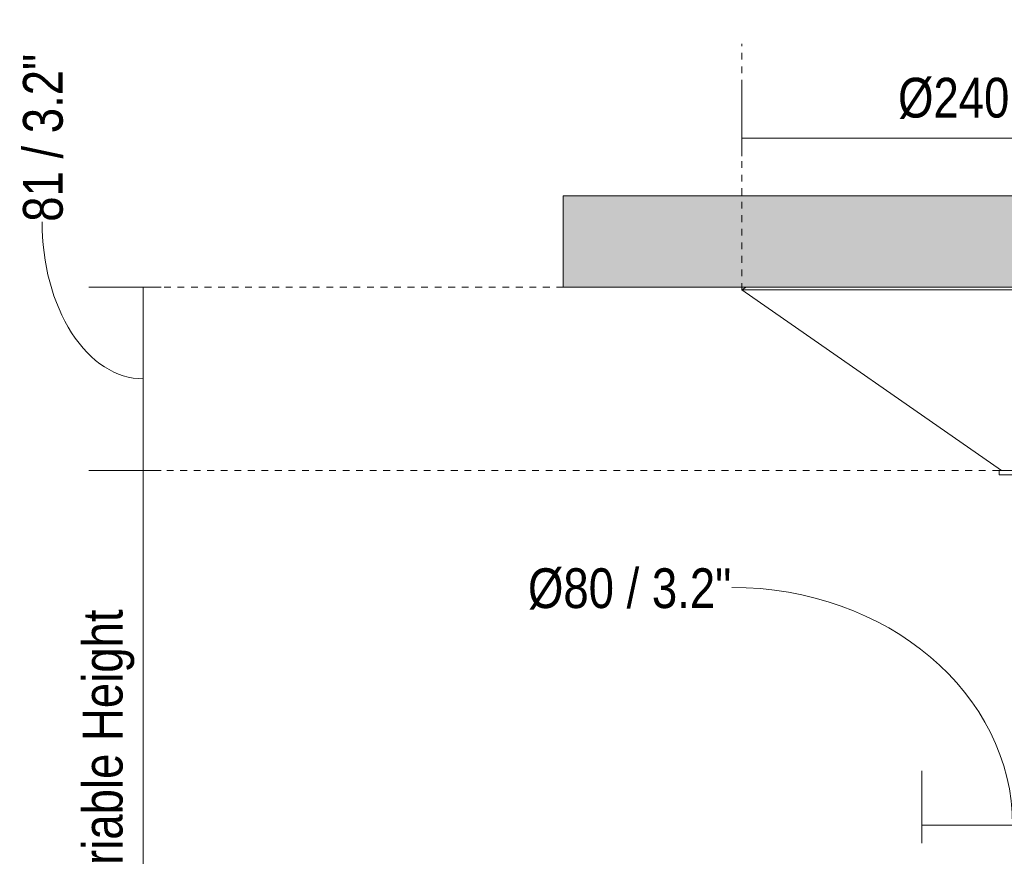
# Model space of a CAD drawing. Header units: millimetres. Extents: x 6154 to 9370, y -3062 to 6985.
# Tile 14 of 22: x 6154 to 6590, y 1748 to 2119. Entities that reach past the tile are written whole.
import ezdxf

# ---------------------------------------------------------------- set-up
doc = ezdxf.new("R2010")
doc.units = ezdxf.units.MM
doc.linetypes.add('Dash', pattern=[6, 3, -3])
doc.layers.add('A-ANNO-DIMS', color=7, linetype='Dash', lineweight=9, true_color=0xd2d2d2)
for name, color, linetype, lineweight in [('A-ANNO-DIMS-8', 7, 'Continuous', 9), ('A-CLNG', 7, 'Continuous', 9), ('E-LITE-EQPM', 7, 'Continuous', 20)]:
    doc.layers.add(name, color=color, linetype=linetype, lineweight=lineweight)
doc.styles.add('Arial Narrow', font='ARIALN.TTF', dxfattribs={"height": 17.6})
doc.dimstyles.new('FARO_-_2_2mm_Arial_Narrow_mm_Inch_Left', dxfattribs={"dimscale": 304.8, "dimtxt": 18.012385, "dimasz": 0, "dimexe": 0.07874, "dimexo": 0.0625, "dimgap": 0.013123, "dimtad": 1, "dimdec": 0, "dimzin": 0, "dimdsep": 46, "dimtxsty": 'Arial Narrow', "dimblk1": 'NONE', "dimblk2": 'NONE', "dimsah": 1, "dimcen": 0.09, "dimadec": 0, "dimazin": 0, "dimtfac": 1, "dimtdec": 4, "dimtix": 1, "dimtmove": 0, "dimatfit": 3, "dimfxl": 0.026247, "dimfxlon": 1, "dimtvp": 1, "dimtolj": 1, "dimtzin": 0, "dimarcsym": 2})
doc.dimstyles.new('FARO_-_2_2mm_Arial_Narrow_mm_Inch_Left_1', dxfattribs={"dimscale": 304.8, "dimtxt": 18.012385, "dimasz": 0, "dimexe": 0.07874, "dimexo": 0.0625, "dimgap": 0.013123, "dimtad": 1, "dimdec": 0, "dimzin": 0, "dimdsep": 46, "dimtxsty": 'Arial Narrow', "dimblk1": 'NONE', "dimblk2": 'NONE', "dimsah": 1, "dimcen": 0.09, "dimadec": 0, "dimazin": 0, "dimtfac": 1, "dimtdec": 4, "dimtix": 1, "dimtmove": 1, "dimatfit": 3, "dimfxl": 0.026247, "dimfxlon": 1, "dimtvp": 1, "dimtolj": 1, "dimtzin": 0, "dimarcsym": 2})
doc.dimstyles.new('FARO_-_2_2mm_Arial_Narrow_mm_Inch_Right', dxfattribs={"dimscale": 304.8, "dimtxt": 18.012385, "dimasz": 0, "dimexe": 0.07874, "dimexo": 0.0625, "dimgap": 0.013123, "dimtad": 1, "dimdec": 0, "dimzin": 0, "dimdsep": 46, "dimtxsty": 'Arial Narrow', "dimblk1": 'NONE', "dimblk2": 'NONE', "dimsah": 1, "dimcen": 0.09, "dimadec": 0, "dimazin": 0, "dimtfac": 1, "dimtdec": 4, "dimtix": 1, "dimtmove": 1, "dimatfit": 3, "dimfxl": 0.026247, "dimfxlon": 1, "dimtvp": 1, "dimtolj": 1, "dimtzin": 0, "dimarcsym": 2})

# ---------------------------------------------------------------- blocks, each defined once
blk = doc.blocks.new('20116 - 20116 SAIGON IN Ivory white pendant lamp ø700-517438-Alzado_PDF')
at = {"layer": 'E-LITE-EQPM'}
for p, q in [((6475.97, 2000), (6474.11, 1998.88)), ((6474.11, 1998.88), (6589.14, 1918.86)), ((6714.11, 1998.88), (6474.11, 1998.88)), ((6588.15, 1918.86), (6588.15, 1916.87)), ((6588.15, 1918.86), (6600.07, 1918.86)), ((6588.15, 1916.87), (6600.07, 1916.87))]:
    blk.add_line(p, q, dxfattribs=at)
blk = doc.blocks.new('DIMBLOCK1-Alzado_PDF')
at = {"layer": 'A-ANNO-DIMS-8', "color": 251, "true_color": 0x5b5b5b, "transparency": 16777216}
for p, q in [((6474.11, 2065.94), (6474.11, 2090.07)), ((6714.11, 2065.94), (6714.11, 2090.07)), ((6474.11, 2066.07), (6714.11, 2066.07)), ((6474.11, 2066.07), (6474.11, 2058.07)), ((6714.11, 2066.07), (6714.11, 2058.07))]:
    blk.add_line(p, q, dxfattribs=at)
at = {"layer": 'A-ANNO-DIMS-8', "color": 0, "transparency": 16777216, "insert": (6543.36, 2092.81), "char_height": 17.6, "width": 121.798, "attachment_point": 1, "line_spacing_factor": 0.974696, "style": 'Arial Narrow'}
blk.add_mtext('Ø240 / 9.4"', dxfattribs=at)
blk = doc.blocks.new('_None')
blk = doc.blocks.new('DIMBLOCK2-Alzado_PDF')
at = {"layer": 'A-ANNO-DIMS-8', "color": 251, "true_color": 0x5b5b5b, "transparency": 16777216}
for p, q in [((6216.7, 2000), (6184.7, 2000)), ((6208.7, 2000), (6208.7, 1918.86)), ((6208.7, 2000), (6216.7, 2000)), ((6216.7, 1918.86), (6184.7, 1918.86)), ((6208.7, 1918.86), (6216.7, 1918.86))]:
    blk.add_line(p, q, dxfattribs=at)
blk.add_ellipse((6208.7, 2029.01), major_axis=(0, 69.58), ratio=0.644007, start_param=1.570796, end_param=3.141593, dxfattribs=at)
at = {"layer": 'A-ANNO-DIMS-8', "color": 0, "transparency": 16777216, "insert": (6155.44, 2029.01), "char_height": 17.6, "width": 89.5473, "attachment_point": 1, "rotation": 90, "line_spacing_factor": 0.974696, "style": 'Arial Narrow'}
blk.add_mtext('81 / 3.2"', dxfattribs=at)
blk = doc.blocks.new('DIMBLOCK3-Alzado_PDF')
at = {"layer": 'A-ANNO-DIMS-8', "color": 251, "true_color": 0x5b5b5b, "transparency": 16777216}
for p, q in [((6216.7, 1918.86), (6184.7, 1918.86)), ((6208.7, 1918.86), (6208.7, 1657.77)), ((6208.7, 1918.86), (6216.7, 1918.86)), ((6216.7, 1657.77), (6184.7, 1657.77)), ((6208.7, 1657.77), (6216.7, 1657.77))]:
    blk.add_line(p, q, dxfattribs=at)
at = {"layer": 'A-ANNO-DIMS-8', "color": 0, "transparency": 16777216, "insert": (6181.96, 1719.41), "char_height": 17.6, "width": 165.3709, "attachment_point": 1, "rotation": 90, "line_spacing_factor": 0.974696, "style": 'Arial Narrow'}
blk.add_mtext('Variable Height', dxfattribs=at)
blk = doc.blocks.new('DIMBLOCK5-Alzado_PDF')
at = {"layer": 'A-ANNO-DIMS-8', "color": 251, "true_color": 0x5b5b5b, "transparency": 16777216}
for p, q in [((6553.95, 1753.71), (6553.95, 1785.71)), ((6634.29, 1753.71), (6634.29, 1785.71)), ((6553.95, 1761.71), (6634.29, 1761.71)), ((6553.95, 1761.71), (6553.95, 1753.71)), ((6634.29, 1761.71), (6634.29, 1753.71))]:
    blk.add_line(p, q, dxfattribs=at)
blk.add_ellipse((6469.64, 1761.71), major_axis=(124.48, 0), ratio=0.846014, start_param=0, end_param=1.570796, dxfattribs=at)
at = {"layer": 'A-ANNO-DIMS-8', "color": 0, "transparency": 16777216, "insert": (6379.3, 1875.47), "char_height": 17.6, "width": 108.4174, "attachment_point": 1, "line_spacing_factor": 0.974696, "style": 'Arial Narrow'}
blk.add_mtext('Ø80 / 3.2"', dxfattribs=at)

msp = doc.modelspace()

# ---------------------------------------------------------------- hatches: boundary and pattern name
at = {"layer": 'A-CLNG', "true_color": 0xe8e8e8}
msp.add_hatch(color=254, dxfattribs=at).paths.add_polyline_path([(6394.95, 2000), (6794.95, 2000), (6794.95, 2040.5), (6394.95, 2040.5)])

# ---------------------------------------------------------------- linework, layer by layer
at = {"layer": 'A-ANNO-DIMS'}
for p, q in [((6474.11, 1998.88), (6474.11, 2107.9)), ((6394.95, 2000), (6214.95, 2000)), ((6588.15, 1918.86), (6211.89, 1918.86))]:
    msp.add_line(p, q, dxfattribs=at)
at = {"layer": 'A-CLNG'}
for p, q in [((6394.95, 2040.5), (6794.95, 2040.5)), ((6394.95, 2000), (6394.95, 2040.5)), ((6794.95, 2000), (6394.95, 2000))]:
    msp.add_line(p, q, dxfattribs=at)

# ---------------------------------------------------------------- block references
at = {"layer": 'E-LITE-EQPM'}
msp.add_blockref('20116 - 20116 SAIGON IN Ivory white pendant lamp ø700-517438-Alzado_PDF', (0, 0), dxfattribs=at)

# ---------------------------------------------------------------- dimensions: what is measured, and where the dimension line sits
at = {"layer": 'A-ANNO-DIMS', "color": 251, "linetype": 'Continuous', "true_color": 0x5b5b5b}
dim = msp.add_linear_dim(base=(6208.7, 1918.86), p1=(6216.7, 2000), p2=(6216.7, 1918.86), angle=90, dimstyle='FARO_-_2_2mm_Arial_Narrow_mm_Inch_Left_1', override={"dimpost": '<>', "dimfxl": 81.143938}, dxfattribs=at)
dim.commit()
dim.dimension.update_dxf_attribs({"geometry": 'DIMBLOCK2-Alzado_PDF', "text_midpoint": (6167.17, 2073.78), "dimtype": 160, "text_rotation": 90})
dim = msp.add_linear_dim(base=(6714.11, 2066.07), p1=(6474.11, 2058.07), p2=(6714.11, 2058.07), text='Ø<>', dimstyle='FARO_-_2_2mm_Arial_Narrow_mm_Inch_Left', override={"dimpost": '<>', "dimfxl": 240.005705}, dxfattribs=at)
dim.commit()
dim.dimension.update_dxf_attribs({"geometry": 'DIMBLOCK1-Alzado_PDF', "text_midpoint": (6594.11, 2081.64)})
dim = msp.add_linear_dim(base=(6208.7, 1657.77), p1=(6216.7, 1918.86), p2=(6216.7, 1657.77), angle=90, text='Variable Height', dimstyle='FARO_-_2_2mm_Arial_Narrow_mm_Inch_Left', override={"dimpost": '<>', "dimfxl": 261.085597}, dxfattribs=at)
dim.commit()
dim.dimension.update_dxf_attribs({"geometry": 'DIMBLOCK3-Alzado_PDF', "text_midpoint": (6193.32, 1788.31)})
dim = msp.add_linear_dim(base=(6634.29, 1761.71), p1=(6553.95, 1753.71), p2=(6634.29, 1753.71), text='Ø<>', dimstyle='FARO_-_2_2mm_Arial_Narrow_mm_Inch_Right', override={"dimpost": '<>', "dimfxl": 80.341523}, dxfattribs=at)
dim.commit()
dim.dimension.update_dxf_attribs({"geometry": 'DIMBLOCK5-Alzado_PDF', "text_midpoint": (6433.51, 1863.73), "dimtype": 160})

doc.saveas('drawing.dxf')
